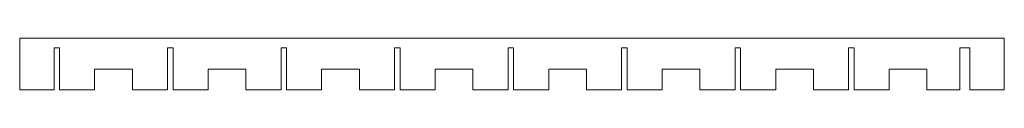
# Model space of a CAD drawing. Header units: millimetres. Extents: x 60 to 347, y 151 to 166.
import ezdxf

# ---------------------------------------------------------------- set-up
doc = ezdxf.new("R2010")
doc.units = ezdxf.units.MM
doc.layers.add('1', color=7, linetype='Continuous', true_color=0xffffff)

msp = doc.modelspace()

# ---------------------------------------------------------------- linework, layer by layer
at = {"layer": '1', "color": 154, "linetype": 'Continuous', "lineweight": 18}
for p, q in [((59.855639, 166.07194), (59.855639, 151.07194)), ((59.855639, 166.07194), (346.795639, 166.07194)), ((346.795639, 166.07194), (346.795639, 151.07194)), ((69.855639, 151.07194), (69.855639, 163.32194)), ((71.455639, 163.32194), (69.855639, 163.32194)), ((71.455639, 151.07194), (71.455639, 163.32194)), ((104.535639, 163.32194), (102.935639, 163.32194)), ((102.935639, 163.32194), (102.935639, 151.07194)), ((104.535639, 151.07194), (104.535639, 163.32194)), ((137.615639, 163.32194), (136.015639, 163.32194)), ((136.015639, 163.32194), (136.015639, 151.07194)), ((137.615639, 151.07194), (137.615639, 163.32194)), ((170.695639, 163.32194), (169.095639, 163.32194)), ((169.095639, 163.32194), (169.095639, 151.07194)), ((170.695639, 151.07194), (170.695639, 163.32194)), ((203.775639, 163.32194), (202.175639, 163.32194)), ((202.175639, 163.32194), (202.175639, 151.07194)), ((203.775639, 151.07194), (203.775639, 163.32194)), ((236.855639, 163.32194), (235.255639, 163.32194)), ((235.255639, 163.32194), (235.255639, 151.07194)), ((236.855639, 151.07194), (236.855639, 163.32194)), ((269.935639, 163.32194), (268.335639, 163.32194)), ((268.335639, 163.32194), (268.335639, 151.07194)), ((269.935639, 151.07194), (269.935639, 163.32194)), ((303.015639, 163.32194), (301.415639, 163.32194)), ((301.415639, 163.32194), (301.415639, 151.07194)), ((303.015639, 151.07194), (303.015639, 163.32194)), ((336.795639, 163.32194), (333.795639, 163.32194)), ((333.795639, 163.32194), (333.795639, 151.07194)), ((336.795639, 151.07194), (336.795639, 163.32194)), ((92.695639, 157.07194), (81.695639, 157.07194)), ((81.695639, 157.07194), (81.695639, 151.07194)), ((92.695639, 151.07194), (92.695639, 157.07194)), ((125.775639, 157.07194), (114.775639, 157.07194)), ((114.775639, 157.07194), (114.775639, 151.07194)), ((125.775639, 151.07194), (125.775639, 157.07194)), ((158.855639, 157.07194), (147.855639, 157.07194)), ((147.855639, 157.07194), (147.855639, 151.07194)), ((158.855639, 151.07194), (158.855639, 157.07194)), ((191.935639, 157.07194), (180.935639, 157.07194)), ((180.935639, 157.07194), (180.935639, 151.07194)), ((191.935639, 151.07194), (191.935639, 157.07194)), ((225.015639, 157.07194), (214.015639, 157.07194)), ((214.015639, 157.07194), (214.015639, 151.07194)), ((225.015639, 151.07194), (225.015639, 157.07194)), ((258.095639, 157.07194), (247.095639, 157.07194)), ((247.095639, 157.07194), (247.095639, 151.07194)), ((258.095639, 151.07194), (258.095639, 157.07194)), ((291.175639, 157.07194), (280.175639, 157.07194)), ((280.175639, 157.07194), (280.175639, 151.07194)), ((291.175639, 151.07194), (291.175639, 157.07194)), ((324.255639, 157.07194), (313.255639, 157.07194)), ((313.255639, 157.07194), (313.255639, 151.07194)), ((324.255639, 151.07194), (324.255639, 157.07194)), ((59.855639, 151.07194), (69.855639, 151.07194)), ((81.695639, 151.07194), (71.455639, 151.07194)), ((102.935639, 151.07194), (92.695639, 151.07194)), ((114.775639, 151.07194), (104.535639, 151.07194)), ((136.015639, 151.07194), (125.775639, 151.07194)), ((147.855639, 151.07194), (137.615639, 151.07194)), ((169.095639, 151.07194), (158.855639, 151.07194)), ((180.935639, 151.07194), (170.695639, 151.07194)), ((202.175639, 151.07194), (191.935639, 151.07194)), ((214.015639, 151.07194), (203.775639, 151.07194)), ((235.255639, 151.07194), (225.015639, 151.07194)), ((247.095639, 151.07194), (236.855639, 151.07194)), ((268.335639, 151.07194), (258.095639, 151.07194)), ((280.175639, 151.07194), (269.935639, 151.07194)), ((301.415639, 151.07194), (291.175639, 151.07194)), ((313.255639, 151.07194), (303.015639, 151.07194)), ((333.795639, 151.07194), (324.255639, 151.07194)), ((346.795639, 151.07194), (336.795639, 151.07194))]:
    msp.add_line(p, q, dxfattribs=at)

doc.saveas('drawing.dxf')
